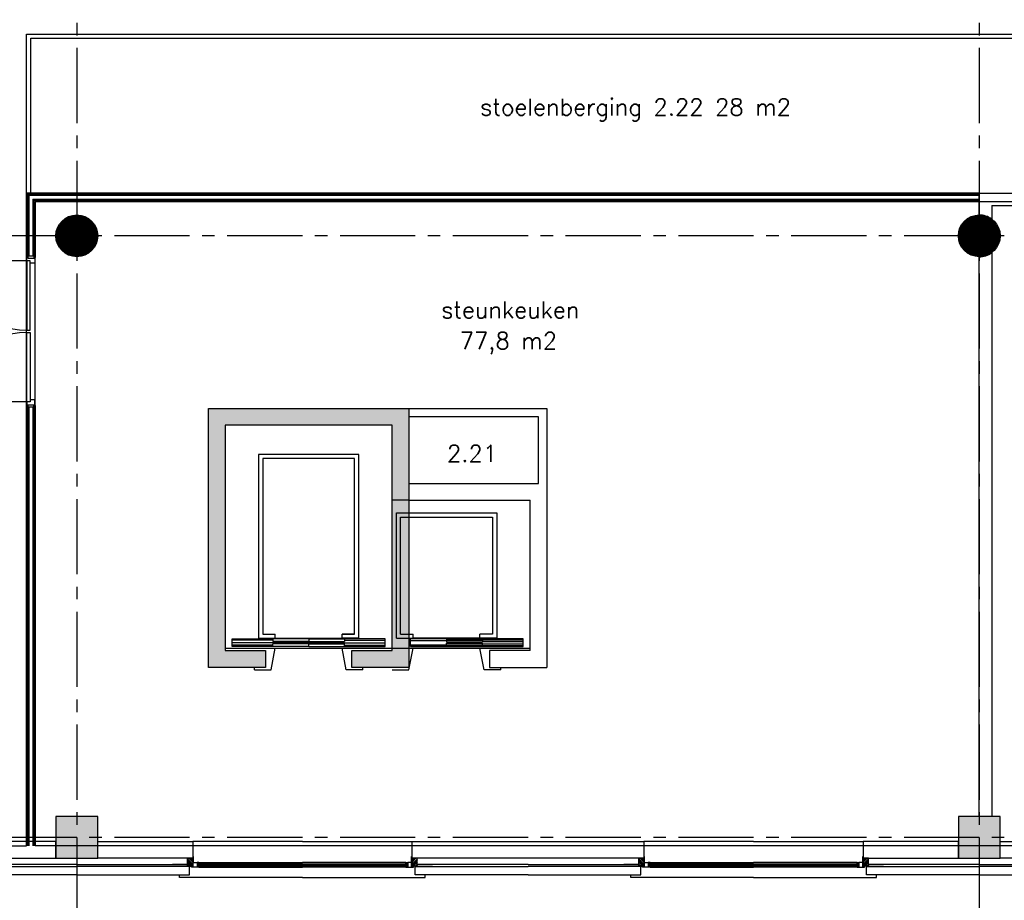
# Model space of a CAD drawing. Extents: x 2980 to 201049, y 2980 to 157420.
# Tile 57 of 78: x 135017 to 146800, y 13146 to 23688. Entities that reach past the tile are written whole.
import ezdxf

# ---------------------------------------------------------------- set-up
doc = ezdxf.new("R2010")
doc.units = 0
doc.header["$LTSCALE"] = 1200
doc.linetypes.add('CENTER2', pattern=[1.125, 0.75, -0.125, 0.125, -0.125])
doc.layers.get('0').update_dxf_attribs({"linetype": 'CONTINUOUS'})
doc.layers.add('CIVIEL', color=8, linetype='CONTINUOUS')
doc.layers.add('STRAMIENLIJNEN', color=9, linetype='CENTER2')
doc.styles.add('VAR', font='ROMANS')

# ---------------------------------------------------------------- blocks, each defined once
blk = doc.blocks.new('*X43')
at = {"color": 0}
for p, q in [((118132, 170554), (118176, 170598)), ((118132, 170575), (118155, 170598)), ((118132, 170596), (118133, 170598)), ((118134, 170535), (118197, 170598)), ((118155, 170535), (118218, 170598)), ((118176, 170535), (118224, 170582)), ((118198, 170535), (118224, 170561)), ((118219, 170535), (118224, 170540))]:
    blk.add_line(p, q, dxfattribs=at)

msp = doc.modelspace()

# ---------------------------------------------------------------- linework, layer by layer
at = {"layer": 'CIVIEL'}
for p, q in [((135100, 21613), (146500, 21613)), ((135100, 21613), (135100, 20842)), ((135112.5, 21600.5), (146500, 21600.5)), ((135112.5, 21600.5), (135112.5, 20842)), ((135125, 21588), (146500, 21588)), ((135125, 21588), (135125, 20859)), ((146500, 21613), (150520, 21613)), ((146500, 21350), (146500, 21613)), ((135175, 21538), (146500, 21538)), ((135175, 21538), (135175, 20859)), ((135187.5, 21525.5), (146500, 21525.5)), ((135187.5, 21525.5), (135187.5, 20842)), ((135200, 21513), (146500, 21513)), ((135200, 21513), (135200, 20842)), ((146650, 21463), (150370, 21463)), ((146650, 21463), (146650, 21300)), ((146650, 20900), (146650, 14150)), ((135100.5, 20800), (134270.5, 20800)), ((135112.5, 20842), (135100, 20842)), ((135187.5, 20842), (135200, 20842)), ((146500, 14150), (146500, 20850)), ((146500, 19786.92172), (146500, 19786.92172)), ((146500, 19786.92172), (146500, 19786.92172)), ((146500, 19786.92172), (146500, 19786.92172)), ((146500, 19786.92172), (146500, 19786.92172)), ((135100.5, 19113), (134270.5, 19113)), ((135100, 19071), (135100, 13800)), ((135112.5, 19071), (135100, 19071)), ((135112.5, 19071), (135112.5, 13800)), ((135125, 19054), (135125, 13800)), ((135175, 19054), (135175, 13800)), ((135187.5, 19071), (135187.5, 13800)), ((135187.5, 19071), (135200, 19071)), ((135200, 19071), (135200, 13800)), ((141325, 19035), (141325, 15935)), ((141225, 18935), (139675, 18935)), ((141225, 18135), (141225, 18935)), ((139675, 18135), (141225, 18135)), ((139675, 17935), (139475, 17935)), ((139675, 17935), (141125, 17935)), ((141125, 16135), (141125, 17935)), ((146500, 16917), (146500, 16917)), ((146500, 16917), (146500, 16917)), ((146500, 16917), (146500, 16917)), ((146500, 16917), (146500, 16917)), ((137560, 16275), (138045, 16275)), ((137560, 16185), (137560, 16275)), ((138045, 16275), (138045, 16245)), ((138475, 16275), (138045, 16275)), ((138075, 16283.10466), (138075, 16333.10466)), ((138075, 16283.10466), (138875, 16283.10466)), ((138475, 16275), (138475, 16245)), ((138475, 16275), (138905, 16275)), ((138475, 16275), (138475, 16245)), ((138875, 16283.10466), (138875, 16333.10466)), ((138905, 16275), (138905, 16245)), ((139390, 16275), (138905, 16275)), ((139390, 16185), (139390, 16275)), ((141040, 16275), (139695, 16275)), ((140125, 16275), (139695, 16275)), ((139695, 16185), (139695, 16275)), ((139725, 16283.10466), (139725, 16333.10466)), ((140525, 16283.10466), (139725, 16283.10466)), ((140125, 16275), (140125, 16235)), ((140125, 16275), (140125, 16235)), ((140125, 16265), (141040, 16265)), ((140525, 16283.10466), (140525, 16333.10466)), ((141040, 16185), (141040, 16275)), ((137475, 16165), (139475, 16165)), ((138045, 16260), (137560, 16260)), ((138475, 16230), (137560, 16230)), ((138045, 16200), (137560, 16200)), ((138045, 16185), (137560, 16185)), ((138025, 15905), (138075, 16165)), ((138475, 16245), (138045, 16245)), ((138475, 16215), (138045, 16215)), ((138045, 16185), (138045, 16215)), ((138475, 16185), (138045, 16185)), ((138475, 16245), (138905, 16245)), ((138475, 16230), (139390, 16230)), ((138475, 16215), (138905, 16215)), ((138475, 16185), (138475, 16215)), ((138475, 16185), (138475, 16215)), ((138475, 16185), (138905, 16185)), ((138925, 15905), (138875, 16165)), ((138905, 16260), (139390, 16260)), ((138905, 16185), (138905, 16215)), ((138905, 16200), (139390, 16200)), ((138905, 16185), (139390, 16185)), ((139475, 16165), (141125, 16165)), ((139675, 15905), (139725, 16165)), ((139695, 16255), (140555, 16255)), ((139695, 16205), (140555, 16205)), ((139695, 16185), (141040, 16185)), ((140125, 16185), (139695, 16185)), ((140125, 16235), (140555, 16235)), ((140125, 16225), (140555, 16225)), ((140125, 16185), (140125, 16225)), ((140125, 16185), (140125, 16225)), ((140125, 16195), (141040, 16195)), ((140575, 15905), (140525, 16165)), ((140555, 16255), (140555, 16235)), ((140555, 16245), (141040, 16245)), ((140555, 16205), (140555, 16225)), ((140555, 16215), (141040, 16215)), ((137825, 15905), (137825, 15935)), ((139125, 15905), (139125, 15935)), ((140775, 15905), (140775, 15935)), ((137825, 15905), (138025, 15905)), ((139125, 15905), (138925, 15905)), ((139475, 15905), (139675, 15905)), ((140775, 15905), (140575, 15905)), ((146650, 14150), (146500, 14150)), ((138400, 13850), (137088, 13850)), ((138400, 13850), (139712, 13850)), ((143800, 13850), (142488, 13850)), ((143800, 13850), (145112, 13850)), ((137092, 13669), (137088, 13669)), ((139708, 13669), (139712, 13669)), ((142492, 13669), (142488, 13669)), ((145108, 13669), (145112, 13669)), ((137025, 13550), (137025, 13556)), ((137050, 13550), (137050, 13556)), ((137072, 13550), (137070.94204, 13556)), ((137088, 13556), (137088, 13550)), ((138400, 13582), (137145, 13582)), ((137145, 13556), (137145, 13582)), ((138400, 13574), (137145, 13574)), ((138400, 13562), (137145, 13562)), ((138400, 13556), (137145, 13556)), ((137161, 13599), (138400, 13599)), ((137161, 13588), (137162.05796, 13582)), ((137161, 13550), (137162.05796, 13556)), ((139639, 13599), (138400, 13599)), ((138400, 13582), (139655, 13582)), ((138400, 13574), (139655, 13574)), ((138400, 13562), (139655, 13562)), ((138400, 13556), (139655, 13556)), ((139639, 13588), (139637.94204, 13582)), ((139639, 13550), (139637.94204, 13556)), ((139655, 13556), (139655, 13582)), ((139712, 13556), (139712, 13550)), ((139728, 13550), (139729.05796, 13556)), ((139750, 13550), (139750, 13556)), ((139775, 13550), (139775, 13556)), ((142425, 13550), (142425, 13556)), ((142450, 13550), (142450, 13556)), ((142472, 13550), (142470.94204, 13556)), ((142488, 13556), (142488, 13550)), ((143800, 13582), (142545, 13582)), ((142545, 13556), (142545, 13582)), ((143800, 13574), (142545, 13574)), ((143800, 13562), (142545, 13562)), ((143800, 13556), (142545, 13556)), ((142561, 13599), (143800, 13599)), ((142561, 13588), (142562.05796, 13582)), ((142561, 13550), (142562.05796, 13556)), ((145039, 13599), (143800, 13599)), ((143800, 13582), (145055, 13582)), ((143800, 13574), (145055, 13574)), ((143800, 13562), (145055, 13562)), ((143800, 13556), (145055, 13556)), ((145039, 13588), (145037.94204, 13582)), ((145039, 13550), (145037.94204, 13556)), ((145055, 13556), (145055, 13582)), ((145112, 13556), (145112, 13550)), ((145128, 13550), (145129.05796, 13556)), ((145150, 13550), (145150, 13556)), ((145175, 13550), (145175, 13556)), ((137161, 13544), (138400, 13544)), ((139639, 13544), (138400, 13544)), ((142561, 13544), (143800, 13544)), ((145039, 13544), (143800, 13544))]:
    msp.add_line(p, q, dxfattribs=at)
msp.add_lwpolyline([(150520, 21613), (150520, 25115.6), (95243, 25115.6), (95243, 21100), (109255, 21100), (109255, 15935), (102801, 15935), (102801, 8400.72681, 0.0377363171), (125100, 10826.92883), (125100, 13650), (124650, 13650), (124650, 14150), (125150, 14150), (125150, 13800), (135100, 13800), (135100, 21613)], format="xyb", close=True, dxfattribs=at)
for points in [[(146500, 21613), (135100, 21613), (135100, 23515.6), (150520, 23515.6), (150520, 21613)], [(135150, 21613), (135150, 23465.6), (150470, 23465.6), (150470, 21613)], [(135112.5, 20834), (135112.5, 20859), (135187.5, 20859), (135187.5, 20834)], [(135100.5, 20800), (135100.5, 19970), (135140.5, 19970), (135140.5, 20800)], [(135100.5, 19113), (135100.5, 19943), (135140.5, 19943), (135140.5, 19113)], [(135112.5, 19079), (135112.5, 19054), (135187.5, 19054), (135187.5, 19079)], [(139675, 19035), (141325, 19035)], [(138875, 16283.10466), (139075, 16283.10466), (139075, 18483.10466), (137875, 18483.10466), (137875, 16283.10466)], [(138875, 16333.10466), (139025, 16333.10466), (139025, 18433.10466), (138475, 18433.10466), (137925, 18433.10466), (137925, 16333.10466)], [(139525, 16283.10466), (139525, 17783.10466), (140725, 17783.10466), (140725, 16283.10466)], [(139575, 16333.10466), (139575, 17733.10466), (140125, 17733.10466), (140675, 17733.10466), (140675, 16333.10466)], [(137875, 16283.10466), (138075, 16283.10466)], [(137925, 16333.10466), (138075, 16333.10466)], [(139025, 16333.10466), (138875, 16333.10466)], [(139075, 16283.10466), (138875, 16283.10466)], [(139525, 16283.10466), (139725, 16283.10466)], [(139575, 16333.10466), (139725, 16333.10466)], [(140675, 16333.10466), (140525, 16333.10466)], [(140725, 16283.10466), (140525, 16283.10466)], [(141125, 16135), (140640, 16135), (140640, 15935), (141325, 15935)], [(135700, 13575), (134375, 13575)], [(135700, 13575), (137025, 13575)], [(137025, 13558), (137025, 13575), (136845, 13575)], [(137139, 13588), (137161, 13588), (137161, 13599), (137139, 13599)], [(139661, 13588), (139639, 13588), (139639, 13599), (139661, 13599)], [(139775, 13558), (139775, 13575), (139955, 13575)], [(141100, 13575), (139775, 13575)], [(141100, 13575), (142425, 13575)], [(142425, 13558), (142425, 13575), (142245, 13575)], [(142539, 13588), (142561, 13588), (142561, 13599), (142539, 13599)], [(145061, 13588), (145039, 13588), (145039, 13599), (145061, 13599)], [(145175, 13558), (145175, 13575), (145355, 13575)], [(146500, 13575), (145175, 13575)], [(146500, 13575), (147825, 13575)], [(135700, 13450), (134350, 13450), (134350, 13550), (135700, 13550)], [(135700, 13450), (137050, 13450), (137050, 13550), (135700, 13550)], [(138400, 13420), (136930, 13420), (136930, 13450)], [(138400, 13420), (139870, 13420), (139870, 13450)], [(141100, 13450), (139750, 13450), (139750, 13550), (141100, 13550)], [(141100, 13450), (142450, 13450), (142450, 13550), (141100, 13550)], [(143800, 13420), (142330, 13420), (142330, 13450)], [(143800, 13420), (145270, 13420), (145270, 13450)], [(146500, 13450), (145150, 13450), (145150, 13550), (146500, 13550)], [(146500, 13450), (147850, 13450), (147850, 13550), (146500, 13550)]]:
    msp.add_lwpolyline(points, dxfattribs=at)
for points in [[(135200, 21513), (146920, 21513), (146920, 13800), (135200, 13800)], [(135100.5, 20842), (135112.5, 20842), (135112.5, 20834), (135197.5, 20834), (135197.5, 20775), (135140.5, 20775), (135140.5, 20800), (135100.5, 20800)], [(135100.5, 19071), (135112.5, 19071), (135112.5, 19079), (135197.5, 19079), (135197.5, 19138), (135140.5, 19138), (135140.5, 19113), (135100.5, 19113)], [(139675, 19035), (139675, 15935), (138990, 15935), (138990, 16135), (139475, 16135), (139475, 18835), (137475, 18835), (137475, 16135), (137960, 16135), (137960, 15935), (137275, 15935), (137275, 19035)], [(135950, 13650), (135950, 14150), (135450, 14150), (135450, 13650)], [(146750, 13650), (146750, 14150), (146250, 14150), (146250, 13650)], [(135450, 13850), (134312, 13850), (134312, 13650), (135450, 13650), (135450, 13650), (135450, 13850)], [(135950, 13850), (137088, 13850), (137088, 13650), (135950, 13650), (135950, 13650), (135950, 13850)], [(141100, 13850), (142488, 13850), (142488, 13650), (141100, 13650), (139712, 13650), (139712, 13850)], [(146250, 13850), (145112, 13850), (145112, 13650), (146250, 13650), (146250, 13650), (146250, 13850)], [(146750, 13850), (147888, 13850), (147888, 13650), (146750, 13650), (146750, 13650), (146750, 13850)], [(137094, 13589), (137094, 13669), (137092, 13669), (137092, 13589)], [(139706, 13589), (139706, 13669), (139708, 13669), (139708, 13589)], [(142494, 13589), (142494, 13669), (142492, 13669), (142492, 13589)], [(145106, 13589), (145106, 13669), (145108, 13669), (145108, 13589)], [(137025, 13558), (137025, 13650), (137088, 13650), (137088, 13558), (137025, 13558), (137025, 13558)], [(137088, 13558), (137025, 13558), (137025, 13556), (137088, 13556)], [(137072, 13544), (137072, 13550), (137094, 13550), (137094, 13599), (137139, 13599), (137139, 13550), (137161, 13550), (137161, 13544)], [(139728, 13544), (139728, 13550), (139706, 13550), (139706, 13599), (139661, 13599), (139661, 13550), (139639, 13550), (139639, 13544)], [(139775, 13558), (139775, 13650), (139712, 13650), (139712, 13558), (139775, 13558), (139775, 13558)], [(139712, 13558), (139775, 13558), (139775, 13556), (139712, 13556)], [(142425, 13558), (142425, 13650), (142488, 13650), (142488, 13558), (142425, 13558), (142425, 13558)], [(142488, 13558), (142425, 13558), (142425, 13556), (142488, 13556)], [(142472, 13544), (142472, 13550), (142494, 13550), (142494, 13599), (142539, 13599), (142539, 13550), (142561, 13550), (142561, 13544)], [(145128, 13544), (145128, 13550), (145106, 13550), (145106, 13599), (145061, 13599), (145061, 13550), (145039, 13550), (145039, 13544)], [(145175, 13558), (145175, 13650), (145112, 13650), (145112, 13558), (145175, 13558), (145175, 13558)], [(145112, 13558), (145175, 13558), (145175, 13556), (145112, 13556)]]:
    msp.add_lwpolyline(points, close=True, dxfattribs=at)
at = {"layer": 'CIVIEL', "const_width": 249.5}
for points in [[(135825.25, 21100, -1), (135574.75, 21100, -1)], [(146625.25, 21100, -1), (146374.75, 21100, -1)]]:
    msp.add_lwpolyline(points, format="xyb", close=True, dxfattribs=at)
at = {"layer": 'CIVIEL'}
for centre in [(135700, 21100), (146500, 21100)]:
    msp.add_circle(centre, 250, dxfattribs=at)
for centre, radius, start, end in [((146500, 21100), 250, 53.130102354, 90), ((146500, 21100), 250, 270, 306.869897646), ((135100.5, 20800), 830, 180, 270), ((135100.5, 19113), 830, 90, 180)]:
    msp.add_arc(centre, radius, start, end, dxfattribs=at)
for points in [[(137275, 19035), (137475, 18835), (139675, 19035), (139475, 18835)], [(137275, 19035), (137475, 18835), (137275, 15935), (137475, 16135)], [(139475, 18835), (139675, 19035), (139475, 16135), (139675, 15935)], [(137275, 15935), (137475, 16135), (137960, 15935), (137960, 16135)], [(138990, 16135), (138990, 15935), (139475, 16135), (139675, 15935)], [(135450, 13650), (135950, 13650), (135450, 14150), (135950, 14150)], [(146250, 13650), (146750, 13650), (146250, 14150), (146750, 14150)]]:
    msp.add_solid(points, dxfattribs=at)
at = {"layer": 'STRAMIENLIJNEN'}
for p, q in [((135700, 46300), (135700, 4300)), ((146500, 46300), (146500, 4300))]:
    msp.add_line(p, q, dxfattribs=at)
for points in [[(171574.65333, 24936.47156), (162312.59166, 21100), (157300, 21100), (38500, 21100), (33487.40834, 21100), (24225.34667, 24936.47156)], [(157300, 13900), (33138.53709, 13900)]]:
    msp.add_lwpolyline(points, dxfattribs=at)

# ---------------------------------------------------------------- block references
at = {"layer": 'CIVIEL', "rotation": 89.99999999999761}
for p in [(307622.56323, -104574.29304), (313022.56323, -104574.29304)]:
    msp.add_blockref('*X43', p, dxfattribs=at)
at = {"layer": 'CIVIEL', "xscale": -1, "rotation": 270.0000000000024}
for p in [(-30822.56323, -104574.29304), (-25422.56323, -104574.29304)]:
    msp.add_blockref('*X43', p, dxfattribs=at)

# ---------------------------------------------------------------- texts
at = {"layer": 'CIVIEL', "style": 'VAR'}
for s, p in [('stoelenberging 2.22 28 m2', (140526.66656, 22541.47209)), ('steunkeuken', (140060.92864, 20113.8585)), ('77,8 m2', (140282.09156, 19745.39284)), ('2.21', (140130.31723, 18394.67011))]:
    msp.add_text(s, height=200, dxfattribs=at).set_placement(p)

doc.saveas('drawing.dxf')
